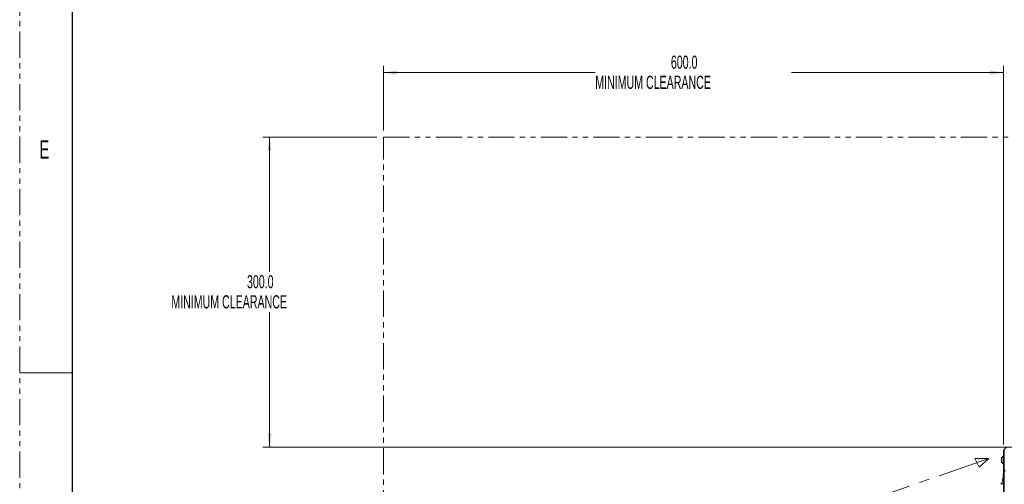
# Model space of a CAD drawing. Header units: millimetres. Extents: x 0 to 1118, y 0 to 864.
# Tile 60 of 256: x 0 to 238, y 405 to 517. Entities that reach past the tile are written whole.
import ezdxf

# ---------------------------------------------------------------- set-up
doc = ezdxf.new("R2010")
doc.units = ezdxf.units.MM
doc.linetypes.add('CENTERX2', pattern=[20.32, 12.7, -2.54, 2.54, -2.54])
doc.linetypes.add('PHANTOM', pattern=[12.7, 6.35, -1.27, 1.27, -1.27, 1.27, -1.27])
doc.styles.add('SLDTEXTSTYLE1', font='TXT', dxfattribs={"width": 0.6})
doc.styles.add('SLDTEXTSTYLE3', font='TXT', dxfattribs={"width": 0.605})
doc.dimstyles.new('SLDDIMSTYLE1', dxfattribs={"dimtxt": 3.175, "dimasz": 3.302, "dimexe": 0, "dimexo": 0.0625, "dimgap": 0.79375, "dimtad": 0, "dimtih": 1, "dimtoh": 1, "dimdec": 1, "dimlfac": 4, "dimrnd": 1e-09, "dimzin": 4, "dimdsep": 46, "dimtxsty": 'SLDTEXTSTYLE3', "dimsah": 1, "dimcen": 0.09, "dimadec": 0, "dimazin": 1, "dimtfac": 1, "dimtofl": 0, "dimtmove": 0, "dimatfit": 3, "dimfxl": 1, "dimfrac": 2, "dimtolj": 1, "dimtzin": 12, "dimarcsym": 0})

# ---------------------------------------------------------------- blocks, each defined once
blk = doc.blocks.new('_D_5')
at = {"color": 7, "linetype": 'Continuous', "lineweight": 0}
for p, q in [((87.95, 490.44), (87.95, 506.05)), ((237.95, 414.48), (237.95, 506.05)), ((87.95, 504.45), (139.2, 504.45)), ((237.95, 504.45), (186.7, 504.45))]:
    blk.add_line(p, q, dxfattribs=at)
for points in [[(87.95, 504.45), (91.25, 503.94), (91.25, 504.95)], [(237.95, 504.45), (234.65, 504.95), (234.65, 503.94)]]:
    blk.add_solid(points, dxfattribs=at)
at = {"color": 7, "linetype": 'Continuous', "lineweight": 0, "char_height": 3.175, "attachment_point": 1, "style": 'SLDTEXTSTYLE3'}
for s, insert in [('600.0', (157.49, 508.54)), ('MINIMUM CLEARANCE', (139.2, 503.67))]:
    blk.add_mtext(s, dxfattribs=dict(at, insert=insert))
blk = doc.blocks.new('_D_6')
at = {"color": 7, "linetype": 'Continuous', "lineweight": 0}
for p, q in [((86.35, 488.84), (58.83, 488.84)), ((60.43, 488.84), (60.43, 456.21)), ((60.43, 413.84), (60.43, 446.46)), ((248.51, 413.84), (58.83, 413.84))]:
    blk.add_line(p, q, dxfattribs=at)
for points in [[(60.43, 488.84), (59.92, 485.54), (60.94, 485.54)], [(60.43, 413.84), (60.94, 417.14), (59.92, 417.14)]]:
    blk.add_solid(points, dxfattribs=at)
at = {"color": 7, "linetype": 'Continuous', "lineweight": 0, "char_height": 3.175, "attachment_point": 1, "style": 'SLDTEXTSTYLE3'}
for s, insert in [('300.0', (54.97, 455.43)), ('MINIMUM CLEARANCE', (36.68, 450.56))]:
    blk.add_mtext(s, dxfattribs=dict(at, insert=insert))

msp = doc.modelspace()

# ---------------------------------------------------------------- linework, layer by layer
at = {"color": 7, "linetype": 'PHANTOM', "lineweight": 0}
for p, q in [((0, 0), (0, 863.6)), ((87.951, 191.337), (87.951, 488.837)), ((87.951, 488.837), (573.951, 488.837))]:
    msp.add_line(p, q, dxfattribs=at)
at = {"color": 7, "linetype": 'Continuous', "lineweight": 30}
msp.add_line((12.7, 838.2), (12.7, 25.4), dxfattribs=at)
at = {"color": 7, "linetype": 'Continuous', "lineweight": 0}
for p, q in [((0, 431.8), (12.7, 431.8)), ((234.376, 411.058), (231.027, 411.058)), ((231.027, 411.058), (232.053, 409.003)), ((232.053, 409.003), (234.376, 411.058))]:
    msp.add_line(p, q, dxfattribs=at)
at = {"color": 7, "linetype": 'Continuous', "lineweight": 15}
for p, q in [((238.098, 413.234), (238.555, 413.691)), ((237.481, 411.262), (237.481, 410.206)), ((237.951, 411.671), (237.886, 411.671)), ((237.886, 411.671), (237.886, 409.796)), ((237.886, 409.796), (237.951, 409.796)), ((237.951, 408.087), (237.951, 408.237)), ((237.951, 401.724), (237.951, 408.087)), ((237.611, 405.149), (237.266, 404.831))]:
    msp.add_line(p, q, dxfattribs=at)
at = {"color": 7, "linetype": 'CENTERX2', "lineweight": 0}
msp.add_line((234.376, 411.058), (197.011, 398.082), dxfattribs=at)
at = {"color": 9, "linetype": 'Continuous', "lineweight": 0}
for p, q in [((238.394, 408.087), (238.098, 408.087)), ((238.098, 408.087), (238.098, 401.718))]:
    msp.add_line(p, q, dxfattribs=at)
at = {"color": 7, "linetype": 'Continuous', "lineweight": 15}
for centre, radius, start, end in [((238.451, 412.88), 0.5, 135, 157.81159), ((238.425, 410.734), 1.081, 119.88215, 150.7838), ((238.425, 410.734), 1.081, 209.2162, 240.11785)]:
    msp.add_arc(centre, radius, start, end, dxfattribs=at)
msp.add_open_spline([(238.098, 413.234), (238.076, 413.209), (238.032, 413.16), (237.987, 413.073), (237.957, 412.978), (237.953, 412.913), (237.951, 412.88)], degree=3, dxfattribs=at)
for points, knots in [([(237.951, 408.087), (237.951, 408.485), (237.951, 409.165), (237.951, 410.074), (237.951, 410.819), (237.951, 411.47), (237.951, 412.011), (237.951, 412.431), (237.951, 412.722), (237.951, 412.862), (237.951, 412.875), (237.951, 412.88)], [0, 0, 0, 0, 0.15841279, 0.2711139, 0.38383541, 0.4991898, 0.60833336, 0.71747761, 0.826751, 0.93600435, 1, 1, 1, 1]), ([(237.919, 407.866), (237.902, 407.44), (237.864, 406.493), (237.642, 405.571), (237.52, 405.065)], [0, 0, 0, 0, 0.45014256, 1, 1, 1, 1]), ([(237.951, 404.9), (237.951, 404.9), (237.951, 404.9), (237.948, 404.9), (237.944, 404.9), (237.938, 404.9), (237.933, 404.9), (237.928, 404.9), (237.923, 404.9), (237.914, 404.9), (237.9, 404.9), (237.885, 404.9), (237.874, 404.9), (237.869, 404.9), (237.863, 404.9), (237.857, 404.9), (237.845, 404.9), (237.827, 404.9), (237.803, 404.9), (237.781, 404.9), (237.759, 404.9), (237.737, 404.9), (237.717, 404.9), (237.697, 404.9), (237.673, 404.9), (237.649, 404.9), (237.625, 404.9), (237.605, 404.9), (237.583, 404.9), (237.562, 404.9), (237.544, 404.9), (237.528, 404.9), (237.514, 404.9), (237.505, 404.9), (237.5, 404.9), (237.495, 404.9), (237.491, 404.9), (237.489, 404.9), (237.488, 404.9), (237.488, 404.9), (237.488, 404.9), (237.488, 404.9), (237.488, 404.9)], [0, 0, 0, 0, 0.0223963, 0.0447916, 0.0671861, 0.0895802, 0.111974, 0.1187381, 0.1315841, 0.1533872, 0.1839184, 0.2231783, 0.2340995, 0.2424204, 0.2516707, 0.2618506, 0.2729601, 0.3104185, 0.3454318, 0.3767095, 0.4056252, 0.4370492, 0.4684731, 0.4918142, 0.5214609, 0.5713131, 0.5999948, 0.6333596, 0.6714073, 0.7141377, 0.7498424, 0.7914975, 0.8331525, 0.8673638, 0.8857793, 0.9109499, 0.9425259, 0.9637081, 0.9803117, 0.9923363, 0.9997818, 1, 1, 1, 1])]:
    msp.add_open_spline(points, degree=3, knots=knots, dxfattribs=at)
at = {"color": 9, "linetype": 'Continuous', "lineweight": 0}
msp.add_open_spline([(238.098, 413.234), (238.098, 413.228), (238.098, 413.214), (238.102, 413.07), (238.109, 412.765), (238.115, 412.317), (238.116, 411.736), (238.113, 411.034), (238.107, 410.231), (238.099, 409.251), (238.098, 408.515), (238.098, 408.087)], degree=3, knots=[0, 0, 0, 0, 0.0638809, 0.1715817, 0.2825247, 0.3900468, 0.5008149, 0.6162125, 0.7271686, 0.8416822, 1, 1, 1, 1], dxfattribs=at)
msp.add_open_spline([(238.098, 408.087), (238.076, 408.087), (238.032, 408.087), (237.987, 408.087), (237.957, 408.087), (237.953, 408.087), (237.951, 408.087)], degree=3, dxfattribs=at)

# ---------------------------------------------------------------- texts
at = {"color": 7, "linetype": 'Continuous', "lineweight": 0, "insert": (4.794, 488.048), "char_height": 4.445, "attachment_point": 1, "style": 'SLDTEXTSTYLE1'}
msp.add_mtext('E', dxfattribs=at)

# ---------------------------------------------------------------- dimensions: what is measured, and where the dimension line sits
at = {"color": 7, "linetype": 'Continuous', "lineweight": 0}
dim = msp.add_linear_dim(base=(87.951, 504.446), p1=(237.951, 412.88), p2=(87.951, 488.837), text='<>\\PMINIMUM CLEARANCE', dimstyle='SLDDIMSTYLE1', dxfattribs=at)
dim.commit()
dim.dimension.update_dxf_attribs({"geometry": '_D_5', "text_midpoint": (162.951, 504.446), "dimtype": 160})
dim = msp.add_linear_dim(base=(60.429, 488.837), p1=(250.114, 413.837), p2=(87.951, 488.837), angle=90, text='<>\\PMINIMUM CLEARANCE', dimstyle='SLDDIMSTYLE1', dxfattribs=at)
dim.commit()
dim.dimension.update_dxf_attribs({"geometry": '_D_6', "text_midpoint": (60.429, 451.337), "dimtype": 160})

doc.saveas('drawing.dxf')
